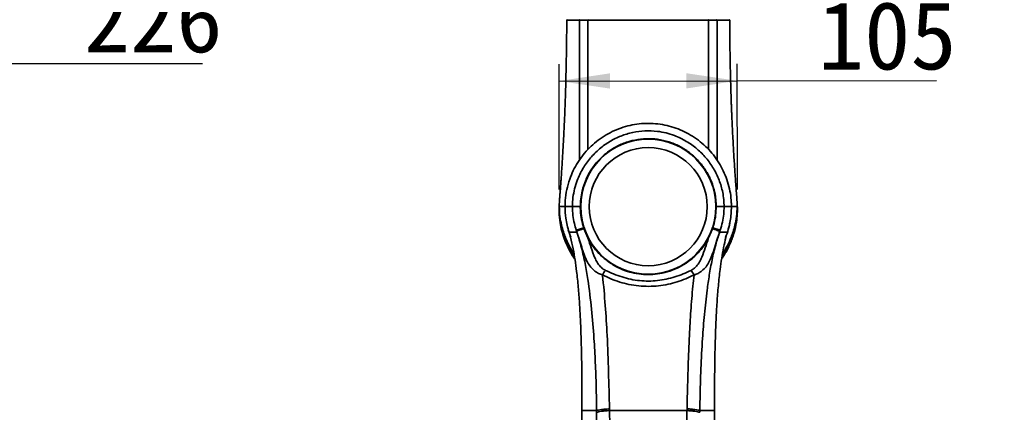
# Model space of a CAD drawing. Header units: millimetres. Extents: x 0 to 297, y 0 to 209.
# Tile 23 of 38: x 100 to 158, y 103 to 126. Entities that reach past the tile are written whole.
import ezdxf

# ---------------------------------------------------------------- set-up
doc = ezdxf.new("R2010")
doc.units = ezdxf.units.MM
doc.header["$PDSIZE"] = -1
doc.layers.add('图层0', color=7, linetype='Continuous')
doc.styles.add('SLDTEXTSTYLE0', font='SIMSUN.TTC')
doc.styles.add('SLDTEXTSTYLE5', font='SIMSUN.TTC', dxfattribs={"bigfont": 'bigfont'})
doc.dimstyles.new('SLDDIMSTYLE0', dxfattribs={"dimtxt": 4, "dimasz": 3, "dimexe": 0, "dimexo": 0.0625, "dimgap": 1, "dimtad": 2, "dimlfac": 10, "dimrnd": 1e-09, "dimzin": 12, "dimdsep": 46, "dimtxsty": 'SLDTEXTSTYLE0', "dimsah": 1, "dimcen": 0.09, "dimadec": 0, "dimazin": 3, "dimtfac": 1, "dimtofl": 0, "dimtmove": 0, "dimatfit": 3, "dimfxl": 0, "dimfrac": 2, "dimtolj": 1, "dimtzin": 12, "dimarcsym": 0})
doc.dimstyles.new('SLDDIMSTYLE4', dxfattribs={"dimtxt": 3.5, "dimasz": 3, "dimexe": 0, "dimexo": 0.0625, "dimgap": 0.875, "dimtad": 0, "dimtih": 1, "dimtoh": 1, "dimlfac": 3, "dimrnd": 1e-09, "dimzin": 12, "dimdsep": 46, "dimtxsty": 'SLDTEXTSTYLE0', "dimblk1": 'NONE', "dimblk2": 'NONE', "dimsah": 1, "dimcen": 0, "dimadec": 0, "dimazin": 3, "dimtol": 1, "dimtp": 0.03, "dimtfac": 1, "dimtmove": 0, "dimatfit": 3, "dimldrblk": 'NONE', "dimfxl": 0, "dimfrac": 2, "dimtolj": 1, "dimarcsym": 0})
doc.dimstyles.new('SLDDIMSTYLE8', dxfattribs={"dimtxt": 3.5, "dimasz": 3, "dimexe": 0, "dimexo": 0.0625, "dimgap": 0.875, "dimtad": 0, "dimtih": 1, "dimtoh": 1, "dimlfac": 3, "dimrnd": 1e-09, "dimzin": 12, "dimdsep": 46, "dimtxsty": 'SLDTEXTSTYLE0', "dimblk1": 'NONE', "dimblk2": 'NONE', "dimsah": 1, "dimcen": 0, "dimadec": 0, "dimazin": 3, "dimtfac": 1, "dimtmove": 0, "dimatfit": 3, "dimldrblk": 'NONE', "dimfxl": 0, "dimfrac": 2, "dimtolj": 1, "dimtzin": 12, "dimarcsym": 0})

# ---------------------------------------------------------------- blocks, each defined once
blk = doc.blocks.new('_D_1')
at = {"layer": '图层0'}
for p, q in [((75.322, 119.247), (75.322, 124.2)), ((97.916, 119.701), (97.916, 124.2)), ((97.916, 123.2), (75.322, 123.2)), ((97.916, 123.2), (110.965, 123.2))]:
    blk.add_line(p, q, dxfattribs=at)
for points in [[(75.322, 123.2), (78.322, 122.75), (78.322, 123.65)], [(97.916, 123.2), (94.916, 123.65), (94.916, 122.75)]]:
    blk.add_solid(points, dxfattribs=at)
at = {"layer": '图层0', "insert": (103.982, 127.855), "char_height": 4, "attachment_point": 1, "style": 'SLDTEXTSTYLE0'}
blk.add_mtext('226', dxfattribs=at)
blk = doc.blocks.new('_D_13')
at = {"layer": '图层0'}
for p, q in [((131.973, 115.772), (131.963, 123.164)), ((142.461, 115.786), (142.451, 123.178)), ((131.964, 122.164), (142.453, 122.178)), ((142.453, 122.178), (154.196, 122.194))]:
    blk.add_line(p, q, dxfattribs=at)
for points in [[(131.964, 122.164), (134.965, 121.718), (134.964, 122.618)], [(142.453, 122.178), (139.452, 122.624), (139.453, 121.724)]]:
    blk.add_solid(points, dxfattribs=at)
at = {"layer": '图层0', "insert": (147.206, 126.839), "char_height": 4, "attachment_point": 1, "rotation": 0.07729, "style": 'SLDTEXTSTYLE0'}
blk.add_mtext('105', dxfattribs=at)
blk = doc.blocks.new('SW_SYMBOL_HOLE_DEPTH')
at = {"layer": '图层0', "color": 0}
for p, q in [((0, 875), (800, 875)), ((400, 875), (400, 75)), ((100, 555), (400, 75)), ((700, 555), (400, 75))]:
    blk.add_line(p, q, dxfattribs=at)
blk = doc.blocks.new('_D_19')
at = {"layer": '图层0'}
blk.add_line((194.198, 127.557), (173.144, 127.557), dxfattribs=at)
at = {"layer": '图层0', "xscale": 0.004072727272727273, "yscale": 0.004072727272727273, "zscale": 0.004072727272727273}
blk.add_blockref('SW_SYMBOL_HOLE_DEPTH', (186.907, 127.843), dxfattribs=at)
at = {"layer": '图层0', "attachment_point": 1, "style": 'SLDTEXTSTYLE0'}
for s, insert, char_height in [('0.03', (182.252, 132.458), 2), ('%%c', (173.144, 131.63), 3.5), ('4', (177.014, 131.63), 3.5), ('+', (181.088, 132.458), 2), ('6', (190.573, 131.63), 3.5), ('0', (182.252, 130.13), 2)]:
    blk.add_mtext(s, dxfattribs=dict(at, insert=insert, char_height=char_height))
blk = doc.blocks.new('_None')
blk = doc.blocks.new('_D_23')
at = {"layer": '图层0'}
blk.add_line((235.955, 182.979), (261.78, 182.979), dxfattribs=at)
at = {"layer": '图层0', "char_height": 3.5, "attachment_point": 1}
for s, insert, style in [('%%c', (241.616, 186.05), 'SLDTEXTSTYLE0'), (' 贯穿', (251.596, 186.05), 'SLDTEXTSTYLE5'), ('6-', (237.542, 186.05), 'SLDTEXTSTYLE0'), ('6.6', (245.486, 186.05), 'SLDTEXTSTYLE0'), ('圆周均布', (241.514, 181.977), 'SLDTEXTSTYLE5')]:
    blk.add_mtext(s, dxfattribs=dict(at, insert=insert, style=style))

msp = doc.modelspace()

# ---------------------------------------------------------------- linework, layer by layer
at = {"color": 8, "linetype": 'Continuous', "lineweight": 35}
msp.add_line((133.16412489, 125.74156893), (133.06780572, 125.74144551), dxfattribs=at)
at = {"color": 7, "linetype": 'Continuous', "lineweight": 35}
for p, q in [((142.01022301, 125.74209123), (142.01082456, 125.742078)), ((142.10862665, 115.00439436), (142.11413696, 114.77207843)), ((132.97069794, 113.38740679), (133.41228065, 113.52874075)), ((132.99363981, 113.31742763), (132.97069794, 113.38740679)), ((132.99014497, 113.3334848), (132.99366297, 113.31743543)), ((133.0062038, 113.27207741), (132.99363981, 113.31742763)), ((133.42717912, 113.484076), (133.41228065, 113.52874075)), ((133.66353423, 112.93000888), (133.42717912, 113.484076)), ((140.99770821, 113.47416139), (140.76554327, 112.9315586)), ((141.01600249, 113.52876892), (140.99770821, 113.47416139)), ((141.01600249, 113.52876892), (141.45755162, 113.38645701)), ((141.43273508, 113.31141202), (141.42218934, 113.27207776)), ((141.45755162, 113.38645701), (141.43273508, 113.31141203)), ((141.4327444, 113.31140884), (141.43400807, 113.32061305)), ((133.30583819, 102.80809304), (133.30567761, 102.77089508)), ((133.30641217, 102.80927659), (133.30624207, 102.77207843)), ((134.93042209, 102.87343995), (134.93289215, 102.77206667)), ((139.49522424, 102.77208345), (139.4978854, 102.87466587)), ((141.12203177, 102.77207843), (141.12186766, 102.80918993)), ((141.12253583, 102.7709093), (141.12238771, 102.80802008))]:
    msp.add_line(p, q, dxfattribs=at)
at = {"color": 7, "linetype": 'Continuous', "lineweight": 35, "flags": 128}
for points in [[(132.32276169, 114.48147908), (132.31413696, 114.77207843), (132.32443515, 115.089594)], [(132.65707357, 112.97119719), (132.59403748, 113.13969343), (132.50515533, 113.41727514)]]:
    msp.add_lwpolyline(points, dxfattribs=at)
at = {"color": 7, "linetype": 'Continuous', "lineweight": 35}
for radius in [3.975, 3.475]:
    msp.add_circle((137.21413696, 114.77207843), radius, dxfattribs=at)
for centre, radius, start, end in [((132.44413354, 125.74207841), 0.03, 89.8403436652, 181.189469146), ((141.98407991, 125.7420786), 0.0299998, 358.5850162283, 92.0904829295), ((137.21413696, 114.77207843), 4.9, 338.3009398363, 350.1723348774), ((135.7209322, 110.1650547), 1.33804127, 140.1284939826, 153.8967484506), ((138.70720612, 110.16536492), 1.33861463, 26.099098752, 39.8602327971)]:
    msp.add_arc(centre, radius, start, end, dxfattribs=at)
for points, knots in [([(132.41395945, 125.74207411), (132.41394499, 125.66158007), (132.41391143, 125.47476096), (132.41254846, 125.19693659), (132.41042108, 124.90218632), (132.40741941, 124.59927529), (132.40202393, 124.16998367), (132.39337077, 123.63546002), (132.38127085, 123.01401631), (132.36930793, 122.47723493), (132.35764768, 122.01053224), (132.34694868, 121.62273752), (132.33628954, 121.27369448), (132.32637607, 120.97727541), (132.31646195, 120.69911713), (132.30459466, 120.38809466), (132.289782, 120.02893465), (132.26581915, 119.49023183), (132.23079034, 118.78290031), (132.18945663, 118.04761832), (132.15225433, 117.43929497), (132.1221545, 116.97354512), (132.09604189, 116.59068468), (132.0744863, 116.28583392), (132.06051739, 116.09259467), (132.04849961, 115.93125183), (132.03876581, 115.80683686), (132.02992246, 115.70037126), (132.0222549, 115.60845932), (132.01722281, 115.54677757), (132.01384125, 115.50401447), (132.0116902, 115.47617758), (132.0098158, 115.45125615), (132.00758696, 115.4206299), (132.00512688, 115.38390315), (132.00410943, 115.36164615), (132.00014191, 115.29930427), (131.99252603, 115.20529501), (131.98245385, 115.0432204), (131.97456525, 114.88599197), (131.97560818, 114.78339833), (131.97572413, 114.77199149)], [0, 0, 0, 0, 0.02105569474, 0.04886829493, 0.07256352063, 0.09790190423, 0.12777861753, 0.18443448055, 0.23688021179, 0.28920840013, 0.32393568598, 0.35820738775, 0.39007311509, 0.41477362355, 0.43538749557, 0.46257064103, 0.49574704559, 0.52888900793, 0.60276143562, 0.67978238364, 0.72038302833, 0.76110412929, 0.8009482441, 0.82034288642, 0.84003997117, 0.85390249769, 0.86866492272, 0.88193268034, 0.88959674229, 0.89562448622, 0.89821653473, 0.90066940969, 0.90312174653, 0.90571226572, 0.91173473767, 0.92319967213, 0.93501093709, 0.95113878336, 0.96821689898, 0.99646620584, 1, 1, 1, 1]), ([(133.06780572, 125.74144551), (132.97002165, 125.74129655), (132.80423486, 125.741044), (132.64577839, 125.74107214), (132.5182248, 125.7412353), (132.48326593, 125.74149654), (132.46376217, 125.74164229)], [0, 0, 0, 0, 0.3059517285, 0.5187220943, 0.7314922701, 1, 1, 1, 1]), ([(133.18945707, 125.77207841), (133.18610828, 125.77161731), (133.17941062, 125.7706951), (133.17099053, 125.76361168), (133.16515102, 125.75350587), (133.1644662, 125.74554224), (133.16412379, 125.74156038)], [0, 0, 0, 0, 0.2499916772, 0.4999889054, 0.7499916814, 1, 1, 1, 1]), ([(133.66413701, 125.74158821), (133.66413568, 125.74158822), (133.60210453, 125.74227592), (133.48190339, 125.74317521), (133.31524966, 125.74314509), (133.21251574, 125.74222453), (133.16412487, 125.74156039), (133.16412379, 125.74156038)], [0, 0, 0, 0, 0.0000072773, 0.3384519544, 0.6759609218, 0.9999927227, 1, 1, 1, 1]), ([(133.68649196, 125.77207841), (133.68354085, 125.77161771), (133.67763863, 125.77069631), (133.67021515, 125.76361881), (133.66506043, 125.75352106), (133.66444482, 125.74556189), (133.66413701, 125.74158231)], [0, 0, 0, 0, 0.2500012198, 0.50000163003, 0.75000122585, 1, 1, 1, 1]), ([(140.76413701, 125.74158919), (140.63805311, 125.74142108), (140.38548331, 125.74108434), (139.95481572, 125.74093199), (139.49304815, 125.74098408), (139.00081759, 125.74124177), (138.48653952, 125.74158675), (137.9566019, 125.74193008), (137.41757289, 125.74209447), (136.87666569, 125.74204351), (136.25162177, 125.74175442), (135.55713083, 125.74123229), (135.04886892, 125.7409598), (134.73024696, 125.74090235), (134.50920739, 125.74088906), (134.18559822, 125.74098462), (133.88478517, 125.74124168), (133.71949537, 125.74149685), (133.66413701, 125.74158231)], [0, 0, 0, 0, 0.0677835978, 0.1357833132, 0.2035663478, 0.2713153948, 0.3392809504, 0.4070278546, 0.4745528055, 0.542294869, 0.6098199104, 0.710730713, 0.8116439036, 0.8191318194, 0.8490921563, 0.9093691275, 0.9696461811, 1, 1, 1, 1]), ([(141.26413672, 125.74170235), (141.26413563, 125.74170236), (141.21279431, 125.74238151), (141.10593962, 125.74326086), (140.93854431, 125.7431481), (140.82160236, 125.74223083), (140.76413835, 125.74159504), (140.76413701, 125.74159503)], [0, 0, 0, 0, 0.0000072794, 0.3436761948, 0.6863668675, 0.9999927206, 1, 1, 1, 1]), ([(142.45251627, 114.77244571), (142.44905353, 114.89945579), (142.44185247, 115.16358367), (142.40600429, 115.58088462), (142.37471294, 116.00470174), (142.34324282, 116.4390662), (142.31327136, 116.87693732), (142.28428974, 117.32234889), (142.2561375, 117.77557463), (142.2273786, 118.26293), (142.19798321, 118.79396082), (142.1692245, 119.3574296), (142.14676458, 119.84024096), (142.13095563, 120.20592495), (142.12133704, 120.43954914), (142.11275269, 120.65690117), (142.10353403, 120.90149016), (142.09305075, 121.19788875), (142.08213509, 121.53271762), (142.07028842, 121.93060532), (142.05900283, 122.3561408), (142.0491898, 122.77619041), (142.04133946, 123.15189528), (142.03480413, 123.50207009), (142.02908507, 123.85238844), (142.02465732, 124.16975069), (142.02145689, 124.44254178), (142.01901646, 124.68851893), (142.01707167, 124.92825811), (142.01545485, 125.19933631), (142.01433852, 125.4692985), (142.0143053, 125.65662611), (142.01429014, 125.74208592)], [0, 0, 0, 0, 0.0364823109, 0.0758679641, 0.1150738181, 0.153946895, 0.1956125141, 0.2345432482, 0.2753582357, 0.3191691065, 0.3673014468, 0.4200677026, 0.4729368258, 0.4992899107, 0.5199540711, 0.5367323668, 0.5585974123, 0.5866390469, 0.6175212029, 0.649815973, 0.6949915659, 0.733358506, 0.7641413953, 0.7972308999, 0.8286032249, 0.8594615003, 0.8836030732, 0.9028481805, 0.926432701, 0.9489008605, 0.9766883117, 1, 1, 1, 1]), ([(142.11351069, 114.77207843), (142.11351069, 114.77208043), (142.11351062, 114.94220617), (142.09487076, 115.29706288), (142.00683432, 115.83061385), (141.85545055, 116.3646796), (141.64541534, 116.87843639), (141.37761231, 117.36442813), (141.05769311, 117.81755358), (140.69058675, 118.23125269), (140.27993043, 118.59920388), (139.83276642, 118.91881762), (139.35409832, 119.18682961), (138.84910695, 119.39821948), (138.3250826, 119.55244665), (137.78507673, 119.64833319), (137.23541462, 119.68129468), (136.68348058, 119.65226143), (136.1373272, 119.56139224), (135.60456579, 119.4074756), (135.09157483, 119.19474443), (134.60599852, 118.92652777), (134.15503241, 118.60473919), (133.74299009, 118.23558487), (133.37521757, 117.82429846), (133.05757075, 117.37511687), (132.79198474, 116.89521134), (132.5689972, 116.36095098), (132.40636556, 115.77427857), (132.32521237, 115.23034091), (132.31756465, 114.89493868), (132.31476324, 114.77207843)], [0, 0, 0, 0, 0.0000003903, 0.0331981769, 0.0691907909, 0.1053013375, 0.1412958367, 0.1772648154, 0.2133487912, 0.2493184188, 0.2849632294, 0.3207193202, 0.3563635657, 0.3917883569, 0.4273236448, 0.4627466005, 0.4985842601, 0.5345391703, 0.5703774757, 0.6063881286, 0.6425158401, 0.6785282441, 0.7144031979, 0.7503920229, 0.7862675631, 0.8218390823, 0.8575213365, 0.8930914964, 0.9345609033, 0.9760291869, 1, 1, 1, 1]), ([(132.74843646, 114.77207843), (132.74843646, 114.77208043), (132.74843646, 114.78237295), (132.74909237, 114.96378027), (132.7736738, 115.31708989), (132.86954792, 115.8232305), (133.04908147, 116.39791763), (133.34967243, 117.01957137), (133.79511273, 117.64673629), (134.33393008, 118.18410456), (134.93850897, 118.61879124), (135.59867091, 118.94430451), (136.29589848, 119.15929929), (137.02131734, 119.25318248), (137.68396508, 119.22745386), (138.26482149, 119.11729641), (138.84282881, 118.93601609), (139.46608622, 118.63394002), (140.09397691, 118.18687349), (140.63274944, 117.64491789), (141.0740489, 117.02754464), (141.4058776, 116.34351064), (141.58659476, 115.72078119), (141.66760979, 115.19284143), (141.67576164, 114.91233047), (141.67983747, 114.77207843)], [0, 0, 0, 0, 0.0000004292, 0.0022086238, 0.0389282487, 0.075782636, 0.112512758, 0.1678478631, 0.223190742, 0.2768062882, 0.3304194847, 0.382255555, 0.4340827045, 0.4862809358, 0.5384745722, 0.5756632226, 0.6128549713, 0.6681839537, 0.7235206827, 0.7774758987, 0.831428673, 0.8856353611, 0.939830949, 0.9699162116, 1, 1, 1, 1]), ([(133.21413706, 114.77297119), (133.21949884, 114.92870506), (133.23022241, 115.24017279), (133.32695867, 115.76908258), (133.51674255, 116.34619112), (133.8328873, 116.94513329), (134.2464779, 117.48117672), (134.74271327, 117.94188458), (135.3105113, 118.3107615), (135.93124356, 118.58125471), (136.58914179, 118.74139118), (137.26441768, 118.79117202), (137.93823619, 118.72451341), (138.59192192, 118.54796878), (139.20569365, 118.26203137), (139.76408716, 117.87906418), (140.24863993, 117.40608735), (140.64869625, 116.85986086), (140.94973306, 116.25322012), (141.12027388, 115.68749332), (141.20131986, 115.19014795), (141.20986453, 114.91202985), (141.21413686, 114.7729708)], [0, 0, 0, 0, 0.0372059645, 0.0744119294, 0.1281081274, 0.1818043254, 0.2355005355, 0.2891967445, 0.3428926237, 0.3965885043, 0.4502846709, 0.5039808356, 0.5576768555, 0.6113728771, 0.6650689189, 0.7187649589, 0.7724611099, 0.8261572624, 0.8798531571, 0.9335490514, 0.9667745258, 1, 1, 1, 1]), ([(142.44495462, 114.97687235), (142.45050905, 114.93246058), (142.47667264, 114.72326329), (142.46480821, 114.34590896), (142.41042958, 113.79470934), (142.27262232, 113.19406043), (142.03403476, 112.55907432), (141.78822262, 112.05888817), (141.59312582, 111.78826616), (141.53468048, 111.70719565)], [0, 0, 0, 0, 0.0392912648, 0.1850776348, 0.3308661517, 0.5259001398, 0.7215573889, 0.9165866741, 1, 1, 1, 1]), ([(132.89756112, 111.68019924), (132.8825384, 111.69970713), (132.73154155, 111.89578545), (132.51495425, 112.30299908), (132.27479633, 112.84359158), (132.11740284, 113.35140119), (132.00888076, 113.86944026), (131.95389893, 114.33962744), (131.97059321, 114.65283023), (131.97599151, 114.75410806)], [0, 0, 0, 0, 0.0217116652, 0.2182290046, 0.4142062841, 0.5607939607, 0.7073790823, 0.9053775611, 1, 1, 1, 1]), ([(131.97480431, 114.77207845), (131.98228179, 114.57611599), (131.99616911, 114.2121708), (132.09331635, 113.71587782), (132.20788582, 113.31023621), (132.32439834, 112.99090722), (132.42602646, 112.75351603), (132.50113533, 112.59548638), (132.56978976, 112.45918769), (132.64965102, 112.30997417), (132.74390823, 112.14360606), (132.8170894, 112.03015114), (132.84452893, 111.98761082)], [0, 0, 0, 0, 0.1904232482, 0.3536576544, 0.4902218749, 0.6003075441, 0.6839836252, 0.7414291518, 0.7699688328, 0.8351494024, 0.9381886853, 1, 1, 1, 1]), ([(132.31476324, 114.77207843), (132.31476324, 114.77207643), (132.31475693, 114.54473194), (132.34072168, 114.1764457), (132.43309971, 113.67660237), (132.50731524, 113.4056369), (132.5500371, 113.27207966), (132.55003771, 113.27207776)], [0, 0, 0, 0, 0.000003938, 0.4476433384, 0.7238978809, 0.999996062, 1, 1, 1, 1]), ([(132.31476324, 114.77207843), (132.32375068, 114.77207843), (132.34172098, 114.77207843), (132.44210437, 114.77207843), (132.57600524, 114.77207843), (132.6909539, 114.77207843), (132.74843646, 114.77207843)], [0, 0, 0, 0, 0.2800875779, 0.5600321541, 0.7799845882, 1, 1, 1, 1]), ([(132.97069794, 113.38740679), (132.93231349, 113.51560831), (132.84715746, 113.80002383), (132.76733119, 114.26385496), (132.74920886, 114.59956634), (132.74843637, 114.77207643), (132.74843636, 114.77207843)], [0, 0, 0, 0, 0.2850363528, 0.6323541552, 0.9999957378, 1, 1, 1, 1]), ([(133.21413706, 114.77297119), (133.15791034, 114.7728633), (133.04579184, 114.77264816), (132.90186489, 114.7723723), (132.7923422, 114.7721625), (132.7630717, 114.77210645), (132.74843646, 114.77207843)], [0, 0, 0, 0, 0.2511222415, 0.5007484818, 0.7503744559, 1, 1, 1, 1]), ([(133.41228065, 113.52874075), (133.3662433, 113.68943665), (133.27342589, 114.0134209), (133.22090757, 114.43374841), (133.21582929, 114.68818562), (133.21413706, 114.77297119)], [0, 0, 0, 0, 0.3962031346, 0.798798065, 1, 1, 1, 1]), ([(141.21413686, 114.7729708), (141.20807724, 114.60729682), (141.19586189, 114.27332101), (141.11595376, 113.85736759), (141.04149673, 113.6125835), (141.01600249, 113.52876892)], [0, 0, 0, 0, 0.3929571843, 0.7921472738, 1, 1, 1, 1]), ([(141.21413686, 114.7729708), (141.27036359, 114.772863), (141.38248208, 114.77264803), (141.52640904, 114.77237227), (141.63593172, 114.7721625), (141.66520223, 114.77210645), (141.67983747, 114.77207843)], [0, 0, 0, 0, 0.2511222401, 0.500748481, 0.7503744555, 1, 1, 1, 1]), ([(141.67983756, 114.77207843), (141.67983756, 114.77207643), (141.6791826, 114.62581918), (141.66480108, 114.31640109), (141.59495879, 113.85048995), (141.50307494, 113.54019221), (141.45755162, 113.38645701)], [0, 0, 0, 0, 0.0000042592, 0.3114764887, 0.6588750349, 1, 1, 1, 1]), ([(141.5833123, 111.98693421), (141.61095949, 112.02972684), (141.67099677, 112.12265322), (141.74990612, 112.25950233), (141.81915788, 112.38475131), (141.87039247, 112.48232677), (141.92747616, 112.5955011), (142.00257375, 112.75341714), (142.10427472, 112.99086267), (142.22073955, 113.31017976), (142.33518324, 113.71585361), (142.43216444, 114.21215163), (142.44602131, 114.57611071), (142.45348232, 114.7720785)], [0, 0, 0, 0, 0.062201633, 0.1350740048, 0.1912783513, 0.2305434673, 0.2590776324, 0.3164876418, 0.4001091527, 0.5101207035, 0.6465908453, 0.8097126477, 1, 1, 1, 1]), ([(142.11351069, 114.77207843), (142.10452325, 114.77207843), (142.08655295, 114.77207843), (141.98616955, 114.77207843), (141.85226869, 114.77207843), (141.73732003, 114.77207843), (141.67983747, 114.77207843)], [0, 0, 0, 0, 0.2800875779, 0.5600321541, 0.7799845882, 1, 1, 1, 1]), ([(141.87823646, 113.27207839), (141.87823707, 113.2720803), (141.94752755, 113.48857196), (142.03501399, 113.84695057), (142.10284067, 114.35108185), (142.10995391, 114.63174206), (142.11351069, 114.77207843)], [0, 0, 0, 0, 0.000003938, 0.4475718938, 0.7237736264, 1, 1, 1, 1]), ([(132.55003747, 113.27207843), (132.55003808, 113.27207652), (132.58219426, 113.17144583), (132.61027452, 113.06957265), (132.63835425, 112.96770141)], [0, 0, 0, 0, 0.0000189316, 1, 1, 1, 1]), ([(133.00620679, 113.27207843), (132.94749419, 113.27207843), (132.8300873, 113.27207843), (132.68844406, 113.27207843), (132.57957085, 113.27207843), (132.55988378, 113.27207843), (132.55003747, 113.27207843)], [0, 0, 0, 0, 0.2132848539, 0.4265032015, 0.7131706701, 1, 1, 1, 1]), ([(132.99014497, 113.3334848), (133.0048982, 113.3389951), (133.03440467, 113.3500157), (133.14038849, 113.38687174), (133.27514429, 113.43292965), (133.37762398, 113.46740505), (133.42717912, 113.484076)], [0, 0, 0, 0, 0.2540430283, 0.5080860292, 0.7621297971, 1, 1, 1, 1]), ([(134.51936764, 110.75377966), (134.4375759, 110.78274574), (134.27380356, 110.8407448), (134.0385539, 110.99248896), (133.82183983, 111.20772578), (133.61385403, 111.52910152), (133.44553824, 111.9254178), (133.29421748, 112.38919919), (133.15173085, 112.85944996), (133.04377349, 113.176158), (132.99014497, 113.3334848)], [0, 0, 0, 0, 0.0818086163, 0.1638061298, 0.2826429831, 0.4017974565, 0.5637704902, 0.7098526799, 0.8558674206, 1, 1, 1, 1]), ([(134.17137354, 102.77207811), (134.17137353, 102.77208009), (134.16826764, 103.24629391), (134.15305699, 104.19266816), (134.10245766, 105.60520234), (134.01700957, 107.12324236), (133.88720214, 108.7472901), (133.70783853, 110.21628106), (133.50522562, 111.4194193), (133.29685598, 112.3547845), (133.11246693, 112.96954842), (133.00620745, 113.27207655), (133.00620679, 113.27207843)], [0, 0, 0, 0, 0.00000055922, 0.13343789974, 0.26693201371, 0.40041389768, 0.56519506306, 0.72992919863, 0.81999703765, 0.91009680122, 0.99999944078, 1, 1, 1, 1]), ([(141.43400807, 113.32061305), (141.38888726, 113.18914431), (141.28194764, 112.87755385), (141.13515663, 112.38914463), (140.98107881, 111.92059224), (140.81502038, 111.53564114), (140.62550538, 111.23140531), (140.41634366, 111.01416339), (140.1987442, 110.8692546), (140.03856682, 110.7947954), (139.93717694, 110.76299078), (139.90932823, 110.75425502)], [0, 0, 0, 0, 0.1210894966, 0.2869909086, 0.4529984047, 0.5831193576, 0.7056963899, 0.8279407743, 0.9003361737, 0.9726253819, 1, 1, 1, 1]), ([(141.42218739, 113.27207843), (141.42218672, 113.27207655), (141.33424983, 113.02536937), (141.16321318, 112.48715839), (140.96722928, 111.64212414), (140.80571159, 110.75035214), (140.65385809, 109.68100752), (140.51663981, 108.43591921), (140.39748133, 106.89784789), (140.30857949, 105.2405168), (140.26774119, 103.82548722), (140.25871127, 103.00069445), (140.25695242, 102.7720801), (140.25695241, 102.77207811)], [0, 0, 0, 0, 0.0000005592, 0.0734458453, 0.1586830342, 0.2440135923, 0.3293261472, 0.4644325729, 0.5995552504, 0.7676231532, 0.9356671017, 0.9999994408, 1, 1, 1, 1]), ([(140.99770821, 113.47416139), (141.04546341, 113.45783399), (141.14605078, 113.4234434), (141.27997985, 113.37679633), (141.38841158, 113.33825422), (141.41863893, 113.32655934), (141.43400807, 113.32061305)], [0, 0, 0, 0, 0.22951719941, 0.48343490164, 0.73735154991, 1, 1, 1, 1]), ([(141.87823646, 113.27207843), (141.86839015, 113.27207843), (141.84870308, 113.27207843), (141.73983935, 113.27207843), (141.59822925, 113.27207843), (141.48087411, 113.27207843), (141.42218739, 113.27207843)], [0, 0, 0, 0, 0.2868686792, 0.5735754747, 0.7867545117, 1, 1, 1, 1]), ([(141.78890612, 112.96388091), (141.81728412, 113.06703761), (141.84566264, 113.17019624), (141.87823585, 113.27207652), (141.87823646, 113.27207843)], [0, 0, 0, 0, 0.9999813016, 1, 1, 1, 1]), ([(132.63835425, 112.96770141), (132.69224837, 112.7438285), (132.79487286, 112.31753263), (132.90793076, 111.6404101), (133.00991995, 110.88961053), (133.09772306, 110.04074397), (133.16904127, 109.10021326), (133.23472638, 107.9062552), (133.28350808, 106.45893427), (133.30950638, 104.67658932), (133.30748908, 103.45917744), (133.30641217, 102.80927659)], [0, 0, 0, 0, 0.07515297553, 0.14310532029, 0.21109113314, 0.30269186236, 0.39441600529, 0.48612512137, 0.64949127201, 0.81288508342, 1, 1, 1, 1]), ([(133.66353423, 112.93000888), (133.75246358, 112.77396312), (133.93898244, 112.44667548), (134.30052153, 112.01317537), (134.7422289, 111.60701379), (135.26221081, 111.26078807), (135.8223883, 111.00576945), (136.38374831, 110.84712077), (136.92918618, 110.7690932), (137.4856643, 110.76918877), (138.06071747, 110.84758002), (138.6332034, 111.01581704), (139.19076842, 111.2764985), (139.70166809, 111.61922685), (140.13517911, 112.02036456), (140.49576696, 112.45861363), (140.67564054, 112.77395009), (140.76554327, 112.9315586)], [0, 0, 0, 0, 0.0605834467, 0.1270666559, 0.1935930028, 0.2695961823, 0.345555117, 0.4069514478, 0.4682818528, 0.5299389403, 0.5916280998, 0.6623658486, 0.7331916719, 0.8053759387, 0.8775400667, 0.9387932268, 1, 1, 1, 1]), ([(133.66353423, 112.93000888), (133.72795451, 112.73144005), (133.85803804, 112.33047102), (134.02530519, 111.85101132), (134.20505706, 111.49371048), (134.35834801, 111.28075102), (134.52264562, 111.12112569), (134.63629719, 111.05593336), (134.69400685, 111.02283018)], [0, 0, 0, 0, 0.2681228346, 0.5414190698, 0.6813259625, 0.8238381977, 0.9105490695, 1, 1, 1, 1]), ([(139.73474033, 111.02330581), (139.79301685, 111.05680824), (139.91202519, 111.12522462), (140.07944113, 111.29124356), (140.23661083, 111.51497463), (140.41104628, 111.87181107), (140.5752073, 112.34598778), (140.70169524, 112.7351294), (140.76554327, 112.9315586)], [0, 0, 0, 0, 0.0903441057, 0.1844945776, 0.3279083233, 0.4748140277, 0.7348989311, 1, 1, 1, 1]), ([(141.12186766, 102.80918993), (141.12084233, 103.422094), (141.11883863, 104.61982286), (141.1437242, 106.39937823), (141.1937626, 107.89480086), (141.26234326, 109.13375465), (141.33806757, 110.11614948), (141.4307954, 110.98559166), (141.53540592, 111.73694254), (141.64455243, 112.37279176), (141.74084434, 112.76708098), (141.78890612, 112.96388091)], [0, 0, 0, 0, 0.17666220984, 0.34523090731, 0.51377194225, 0.60975625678, 0.70575617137, 0.80162474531, 0.86777414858, 0.93400266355, 1, 1, 1, 1]), ([(139.90932823, 110.75425502), (139.7484797, 110.67623681), (139.42658149, 110.52010283), (138.91831462, 110.33617343), (138.38311836, 110.1941343), (137.81971115, 110.10551002), (137.23497582, 110.07232432), (136.64858976, 110.101209), (136.0778801, 110.18692412), (135.5327689, 110.32855182), (135.01268689, 110.51487522), (134.6837355, 110.67417966), (134.51936764, 110.75377966)], [0, 0, 0, 0, 0.0983984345, 0.1969199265, 0.2951003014, 0.3957643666, 0.4963224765, 0.5973775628, 0.6985353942, 0.7988196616, 0.8994757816, 1, 1, 1, 1]), ([(134.51936764, 110.75377966), (134.5205162, 110.74327386), (134.58587869, 110.14540595), (134.68941386, 108.95930781), (134.80825025, 107.06660102), (134.88001098, 105.03983674), (134.9136404, 103.59565649), (134.93045822, 102.87343319)], [0, 0, 0, 0, 0.0040001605, 0.2276427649, 0.451616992, 0.7257579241, 1, 1, 1, 1]), ([(134.69400685, 111.02283018), (134.85220924, 110.94944622), (135.16876331, 110.80260904), (135.66528164, 110.62668276), (136.17630643, 110.49291744), (136.70157464, 110.41111731), (137.2329562, 110.3832305), (137.76304593, 110.41520253), (138.28205035, 110.49970519), (138.78419519, 110.63378629), (139.26983477, 110.80741712), (139.57981813, 110.95136442), (139.73474033, 111.02330581)], [0, 0, 0, 0, 0.1021933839, 0.2044831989, 0.3064305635, 0.4050373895, 0.5035365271, 0.6016429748, 0.6998600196, 0.799727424, 0.8999086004, 1, 1, 1, 1]), ([(139.49784956, 102.87466875), (139.50408153, 103.10865987), (139.52643917, 103.94811885), (139.56189482, 105.38935748), (139.62482557, 107.07713114), (139.71886174, 108.64231225), (139.81226853, 109.82791723), (139.88604868, 110.53207502), (139.90932823, 110.75425502)], [0, 0, 0, 0, 0.0887946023, 0.318556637, 0.5483121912, 0.7318635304, 0.9153960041, 1, 1, 1, 1]), ([(133.30624218, 102.77207843), (133.30624217, 102.77207643), (133.3009908, 101.64262441), (133.26388785, 99.31079311), (133.14059696, 95.7760465), (132.96457485, 92.24838431), (132.80399515, 89.92540743), (132.72641636, 88.80313788)], [0, 0, 0, 0, 0.0000004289, 0.2426115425, 0.5005890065, 0.7587260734, 1, 1, 1, 1]), ([(134.1713035, 102.77207811), (134.05040425, 102.77207817), (133.80875418, 102.77207829), (133.55486243, 102.77207838), (133.37472602, 102.77207842), (133.32907919, 102.77207843), (133.30624216, 102.77207843)], [0, 0, 0, 0, 0.2501580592, 0.500009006, 0.7498554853, 1, 1, 1, 1]), ([(133.59331346, 88.7986541), (133.68350629, 89.89466399), (133.87388805, 92.20815461), (134.05938126, 95.69684818), (134.1621095, 99.06887397), (134.17915499, 101.37750862), (134.17278405, 102.51426629), (134.17189659, 102.67261525)], [0, 0, 0, 0, 0.2370751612, 0.5004253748, 0.7536505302, 0.9656838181, 1, 1, 1, 1]), ([(134.17192435, 102.67262477), (134.17192395, 102.67269303), (134.17172873, 102.70584594), (134.17152138, 102.73899707), (134.17130351, 102.77207612), (134.1713035, 102.77207811)], [0, 0, 0, 0, 0.0020588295, 0.9999400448, 1, 1, 1, 1]), ([(134.93315961, 102.77207933), (134.93668856, 102.61216994), (134.9561637, 101.72968204), (134.95644565, 100.12067036), (134.90134425, 97.94501518), (134.79855196, 95.2659162), (134.64066077, 92.20710397), (134.46230748, 89.87635431), (134.37780622, 88.7720783)], [0, 0, 0, 0, 0.03437765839, 0.18971912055, 0.34511657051, 0.50050993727, 0.76334871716, 1, 1, 1, 1]), ([(134.9330381, 102.77207933), (135.19749893, 102.77207888), (135.69425141, 102.77207804), (136.46591233, 102.77207941), (136.96472897, 102.77207856), (137.21413696, 102.77207814)], [0, 0, 0, 0, 0.3627504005, 0.6813756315, 1, 1, 1, 1]), ([(137.21413696, 102.77207814), (137.46354559, 102.77207854), (137.96236345, 102.77207936), (138.73397228, 102.77207813), (139.23067815, 102.77207889), (139.4950904, 102.7720793)], [0, 0, 0, 0, 0.3186466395, 0.6372940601, 1, 1, 1, 1]), ([(140.05048856, 88.7720783), (140.0371984, 88.93700135), (139.93668655, 90.18429399), (139.77249234, 92.51588207), (139.60111124, 95.85163451), (139.50227948, 98.688257), (139.46687855, 101.02358769), (139.48561247, 102.18926329), (139.49497908, 102.7720793)], [0, 0, 0, 0, 0.0353540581, 0.2673783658, 0.4995011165, 0.7495643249, 0.8747868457, 1, 1, 1, 1]), ([(140.25702248, 102.77207811), (140.25702247, 102.77207612), (140.25702242, 102.77207045), (140.25676222, 102.73864969), (140.25652249, 102.70522471), (140.25628278, 102.67180342)], [0, 0, 0, 0, 0.00005945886, 0.00016974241, 1, 1, 1, 1]), ([(141.12203168, 102.77207843), (141.09919581, 102.77207843), (141.05355128, 102.77207842), (140.8734256, 102.77207838), (140.61954936, 102.77207829), (140.37791424, 102.77207817), (140.25702248, 102.77207811)], [0, 0, 0, 0, 0.2501445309, 0.4999910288, 0.7498419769, 1, 1, 1, 1]), ([(141.70186213, 88.80310179), (141.6242312, 89.92627128), (141.46360303, 92.25025023), (141.28748531, 95.77986982), (141.16437497, 99.31372447), (141.12710268, 101.6445753), (141.12203167, 102.77207643), (141.12203166, 102.77207843)], [0, 0, 0, 0, 0.2414666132, 0.4996247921, 0.7578063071, 0.9999995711, 1, 1, 1, 1])]:
    msp.add_open_spline(points, degree=3, knots=knots, dxfattribs=at)
at = {"color": 8, "linetype": 'Continuous', "lineweight": 35}
for points, knots in [([(132.4568583, 125.74167822), (132.44350071, 125.74173622), (132.41326374, 125.74186752), (132.41616697, 125.7420033), (132.41778766, 125.7420791)], [0, 0, 0, 0, 0.4417636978, 1, 1, 1, 1]), ([(133.16413789, 117.51854913), (133.16413767, 117.58522278), (133.16413721, 117.72421899), (133.16413644, 118.03247684), (133.16413728, 118.41715543), (133.16413682, 118.87310273), (133.16413702, 119.3902833), (133.16413694, 119.9582781), (133.16413697, 120.56385816), (133.16413696, 121.19487786), (133.16413697, 121.84212841), (133.16413696, 122.49311544), (133.16413703, 123.14235539), (133.16413695, 123.79208679), (133.16413677, 124.44179373), (133.16414057, 125.09162131), (133.16412938, 125.52491873), (133.16412379, 125.74156476)], [0, 0, 0, 0, 0.0619926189, 0.1292375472, 0.196486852, 0.2637267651, 0.3309768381, 0.3982200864, 0.465472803, 0.5322770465, 0.5990615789, 0.6658669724, 0.7326910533, 0.7995221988, 0.8663460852, 0.9331738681, 1, 1, 1, 1]), ([(133.66413701, 125.74158526), (133.66413705, 125.48860104), (133.66413712, 124.9834232), (133.66413723, 124.22654008), (133.66413734, 123.47158995), (133.66413745, 122.72286599), (133.66413755, 121.99722841), (133.66413762, 121.31421555), (133.66413766, 120.70498586), (133.66413766, 120.16507799), (133.66413764, 119.68584841), (133.6641376, 119.25543614), (133.66413753, 118.87331622), (133.66413744, 118.54454128), (133.66413733, 118.29840532), (133.66413725, 118.18818964), (133.66413721, 118.14275147)], [0, 0, 0, 0, 0.0860665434, 0.1718641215, 0.2574741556, 0.342850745, 0.4266103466, 0.5040201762, 0.5760554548, 0.6398540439, 0.7017105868, 0.7627348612, 0.8241439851, 0.8872489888, 0.953516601, 1, 1, 1, 1]), ([(140.76413701, 125.7415921), (140.76413705, 125.49003446), (140.76413712, 124.98772234), (140.76413723, 124.23527928), (140.76413734, 123.48489836), (140.76413744, 122.74056687), (140.76413755, 122.0186404), (140.76413762, 121.3380722), (140.76413765, 120.74098647), (140.76413766, 120.21988321), (140.76413765, 119.76518105), (140.76413761, 119.35156222), (140.76413755, 118.98087268), (140.76413747, 118.65286581), (140.76413737, 118.38083046), (140.76413727, 118.2048565), (140.76413721, 118.14477713), (140.7641372, 118.13253765)], [0, 0, 0, 0, 0.0851256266, 0.1699794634, 0.25460149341, 0.33899744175, 0.42186827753, 0.49863144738, 0.56997485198, 0.62975212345, 0.68772302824, 0.74481524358, 0.80198026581, 0.86026647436, 0.92088199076, 0.98388192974, 1, 1, 1, 1]), ([(142.01082456, 125.742078), (142.01176577, 125.74206317), (142.01647776, 125.74198893), (141.98005491, 125.74173842), (141.88139326, 125.74145748), (141.71288111, 125.74136988), (141.59832527, 125.74139977), (141.49511191, 125.74145943), (141.40516509, 125.74152521), (141.313688, 125.74164194), (141.26413562, 125.74170517)], [0, 0, 0, 0, 0.0377213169, 0.1888461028, 0.4820987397, 0.6330802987, 0.7840618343, 0.8062541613, 0.8950494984, 1, 1, 1, 1]), ([(141.26413599, 117.50731493), (141.26413599, 117.50744944), (141.26413807, 117.55896577), (141.26413583, 117.7333464), (141.26413771, 118.03752676), (141.26413659, 118.4281628), (141.26413712, 118.88505052), (141.26413691, 119.40352717), (141.26413698, 119.97178323), (141.26413695, 120.57704103), (141.26413697, 121.20751911), (141.26413696, 121.85338248), (141.26413696, 122.50206551), (141.26413696, 123.14967863), (141.26413696, 123.79770266), (141.26413696, 124.44567745), (141.26413703, 125.09368941), (141.26413682, 125.52570023), (141.26413672, 125.74170374)], [0, 0, 0, 0, 0.0001716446, 0.0657423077, 0.1327220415, 0.1997063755, 0.2666781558, 0.3336681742, 0.4006432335, 0.4675690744, 0.5340991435, 0.6006365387, 0.6671841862, 0.7337449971, 0.8003118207, 0.8668731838, 0.9334371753, 1, 1, 1, 1]), ([(131.98580443, 114.77207845), (131.98423074, 114.77207845), (131.97874963, 114.77207845), (132.05177821, 114.77207845), (132.15933981, 114.77207841), (132.27418595, 114.77207842), (132.31476324, 114.77207843)], [0, 0, 0, 0, 0.1365608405, 0.475638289, 0.8147331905, 1, 1, 1, 1]), ([(142.44249794, 114.77207849), (142.44401828, 114.77207848), (142.4493964, 114.77207848), (142.37645688, 114.77207844), (142.26894338, 114.77207841), (142.15409068, 114.77207842), (142.11351069, 114.77207843)], [0, 0, 0, 0, 0.1340211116, 0.4740948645, 0.8141861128, 1, 1, 1, 1]), ([(132.1205809, 113.63893335), (132.13672261, 113.55718901), (132.18316727, 113.32198558), (132.32426944, 112.89113737), (132.5440047, 112.36340541), (132.7645845, 112.00595796), (132.87115645, 111.83325913)], [0, 0, 0, 0, 0.1293149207, 0.3720785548, 0.6966230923, 1, 1, 1, 1]), ([(141.55995716, 111.85529143), (141.59516112, 111.9055212), (141.76303, 112.14504014), (141.98522327, 112.60880039), (142.19016796, 113.11657004), (142.25489085, 113.42707683), (142.2743513, 113.52043796)], [0, 0, 0, 0, 0.0982851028, 0.4686692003, 0.8402429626, 1, 1, 1, 1])]:
    msp.add_open_spline(points, degree=3, knots=knots, dxfattribs=at)
at = {"color": 7, "linetype": 'Continuous', "lineweight": 35}
for points in [[(140.74178265, 125.77207841), (140.74474235, 125.77161796), (140.75066175, 125.77069707), (140.75809958, 125.76362322), (140.76325078, 125.75353013), (140.7638416, 125.74557339), (140.76413701, 125.74159503)], [(141.26413672, 125.74170235), (141.2637938, 125.74567029), (141.26310797, 125.75360616), (141.25730236, 125.76365995), (141.24893862, 125.77070343), (141.24228792, 125.77162008), (141.23896257, 125.77207841)], [(134.93042209, 102.87343995), (134.84391085, 102.86769366), (134.67088836, 102.85620108), (134.45505295, 102.83190328), (134.27871464, 102.80383581), (134.20710721, 102.78266401), (134.1713035, 102.77207811)], [(134.93315961, 102.77207933), (134.84639712, 102.76647328), (134.67287215, 102.75526119), (134.45638434, 102.73143957), (134.27953627, 102.70386924), (134.20777648, 102.68303325), (134.17189659, 102.67261525)], [(139.49522424, 102.77208345), (139.58196761, 102.76639163), (139.75545435, 102.75500798), (139.9718851, 102.73096019), (140.14868142, 102.70319485), (140.22041566, 102.68226723), (140.25628278, 102.67180342)], [(139.49784956, 102.87466875), (139.58435972, 102.86880681), (139.75738004, 102.85708294), (139.97321157, 102.83245476), (140.14954568, 102.80408285), (140.22115017, 102.78274636), (140.25695241, 102.77207811)]]:
    msp.add_open_spline(points, degree=3, dxfattribs=at)
at = {"color": 7, "linetype": 'Continuous', "lineweight": 0}
for p in [(131.97425522, 114.77207845), (142.46268352, 114.78622744)]:
    msp.add_point(p, dxfattribs=at)

# ---------------------------------------------------------------- dimensions: what is measured, and where the dimension line sits
at = {"layer": '图层0'}
for p1, text, dimstyle, picture, middle in [((1.46060327, 1.0908017), '6-<> 贯穿\\P圆周均布', 'SLDDIMSTYLE8', '_D_23', (249.66142151, 182.47775125)), ((0.85078275, 0.60083071), '<>{\\fGDT;x}6', 'SLDDIMSTYLE4', '_D_19', (182.87726743, 130.09385102))]:
    dim = msp.add_diameter_dim_2p(p1=p1, p2=(0, 0), text=text, dimstyle=dimstyle, dxfattribs=at)
    dim.commit()
    dim.dimension.update_dxf_attribs({"geometry": picture, "text_midpoint": middle, "dimtype": 163})
dim = msp.add_linear_dim(base=(75.32245436, 123.20015847), p1=(97.91569902, 118.7011341), p2=(75.32245436, 118.24707843), dimstyle='SLDDIMSTYLE0', dxfattribs=at)
dim.commit()
dim.dimension.update_dxf_attribs({"geometry": '_D_1', "text_midpoint": (107.47357135, 123.20015847), "dimtype": 160})
dim = msp.add_linear_dim(base=(142.45271205, 122.17792431), p1=(131.97425522, 114.77207845), p2=(142.46268352, 114.78622744), angle=0.077292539, dimstyle='SLDDIMSTYLE0', dxfattribs=at)
dim.commit()
dim.dimension.update_dxf_attribs({"geometry": '_D_13', "text_midpoint": (150.7039807, 122.18905535), "dimtype": 160})

doc.saveas('drawing.dxf')
